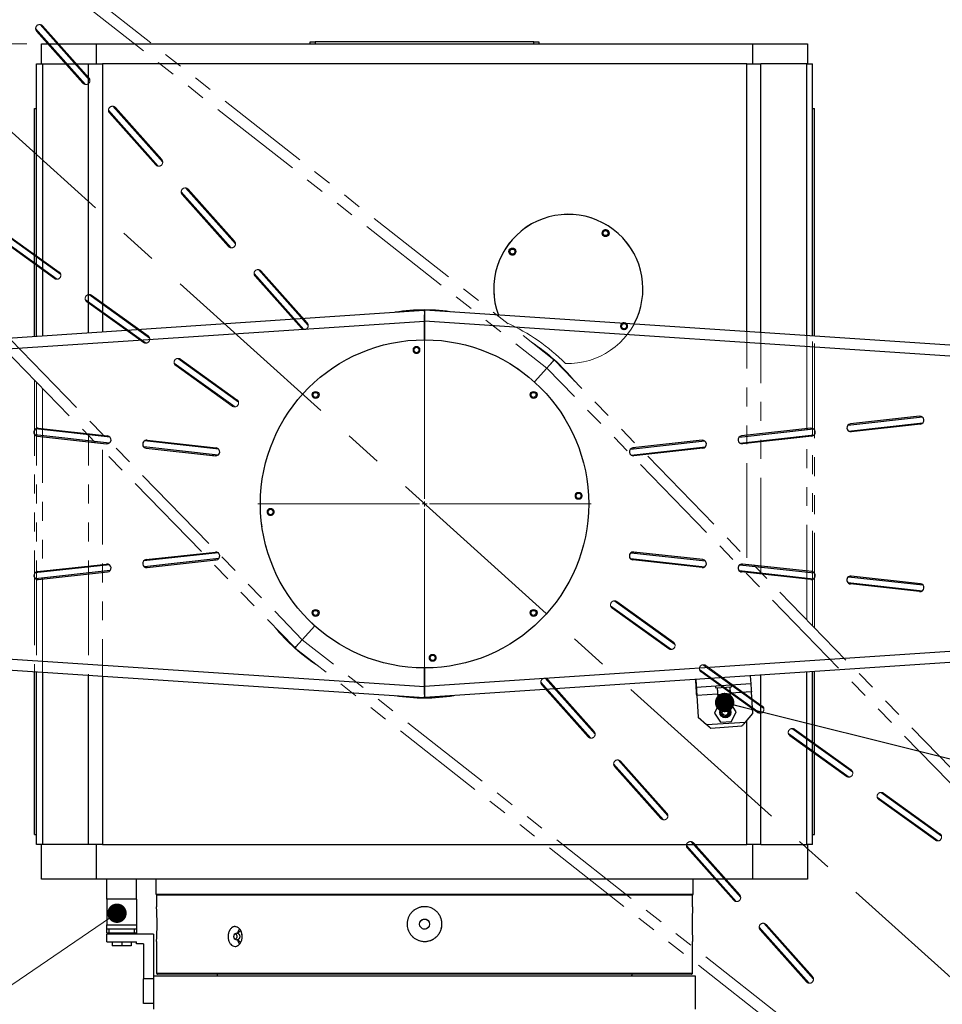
# Model space of a CAD drawing. Header units: millimetres. Extents: x 36 to 588, y 6 to 414.
# Tile 11 of 57: x 177 to 239, y 296 to 362. Entities that reach past the tile are written whole.
import ezdxf

# ---------------------------------------------------------------- set-up
doc = ezdxf.new("R2010")
doc.units = ezdxf.units.MM
doc.linetypes.add('CENTERX2', pattern=[20.32, 12.7, -2.54, 2.54, -2.54])
doc.linetypes.add('PHANTOM', pattern=[12.7, 6.35, -1.27, 1.27, -1.27, 1.27, -1.27])
doc.styles.add('SLDTEXTSTYLE1', font='TXT', dxfattribs={"width": 0.75})
doc.dimstyles.new('SLDDIMSTYLE0', dxfattribs={"dimtxt": 3.5, "dimasz": 5, "dimexe": 0, "dimexo": 0.0625, "dimgap": 0.875, "dimtad": 1, "dimlfac": 15, "dimrnd": 1e-09, "dimzin": 12, "dimdsep": 46, "dimtxsty": 'SLDTEXTSTYLE1', "dimsah": 1, "dimcen": 0.09, "dimadec": 0, "dimazin": 0, "dimtfac": 1, "dimtofl": 0, "dimtmove": 0, "dimatfit": 3, "dimfxl": 1, "dimtolj": 1, "dimtzin": 12, "dimarcsym": 0})
doc.dimstyles.new('SLDDIMSTYLE1', dxfattribs={"dimtxt": 3.5, "dimasz": 5, "dimexe": 0, "dimexo": 0.0625, "dimgap": 0.875, "dimtad": 1, "dimdec": 0, "dimlfac": 15, "dimrnd": 1e-09, "dimzin": 12, "dimdsep": 46, "dimtxsty": 'SLDTEXTSTYLE1', "dimsah": 1, "dimcen": 0.09, "dimadec": 0, "dimazin": 0, "dimtfac": 1, "dimtdec": 0, "dimtofl": 0, "dimtmove": 0, "dimatfit": 3, "dimfxl": 1, "dimtolj": 1, "dimtzin": 12, "dimarcsym": 0})
doc.dimstyles.new('SLDDIMSTYLE2', dxfattribs={"dimtxt": 3.5, "dimasz": 5, "dimexe": 0, "dimexo": 0.0625, "dimgap": 0.875, "dimtad": 1, "dimdec": 4, "dimlfac": 15, "dimzin": 12, "dimdsep": 46, "dimtxsty": 'SLDTEXTSTYLE1', "dimsah": 1, "dimcen": 0.09, "dimazin": 0, "dimtfac": 1, "dimtofl": 0, "dimtmove": 0, "dimatfit": 3, "dimfxl": 1, "dimtolj": 1, "dimtzin": 12, "dimarcsym": 0})
doc.dimstyles.new('SLDDIMSTYLE3', dxfattribs={"dimtxt": 1.3, "dimasz": 1.3, "dimexe": 0, "dimexo": 0.0625, "dimgap": 0.325, "dimtad": 0, "dimtih": 1, "dimtoh": 1, "dimdec": 0, "dimrnd": 1e-09, "dimzin": 0, "dimdsep": 46, "dimtxsty": 'Standard', "dimblk1": 'DOT', "dimblk2": 'DOT', "dimsah": 1, "dimcen": 0.09, "dimadec": 0, "dimazin": 0, "dimtfac": 1, "dimtdec": 0, "dimtofl": 0, "dimtmove": 0, "dimatfit": 3, "dimldrblk": 'DOT', "dimfxl": 1, "dimtolj": 1, "dimtzin": 0, "dimarcsym": 0})

# ---------------------------------------------------------------- blocks, each defined once
blk = doc.blocks.new('*D2')
at = {"color": 7, "linetype": 'Continuous', "lineweight": 0}
for p, q in [((281.674, 330.519), (281.674, 262.186)), ((126.208, 325.519), (126.208, 262.186)), ((281.674, 263.186), (126.208, 263.186))]:
    blk.add_line(p, q, dxfattribs=at)
for centre, start, end in [((200.916, 265.963), 153.43495, 206.56505), ((203.326, 265.963), 333.43495, 26.56505)]:
    blk.add_arc(centre, 6.21, start, end, dxfattribs=at)
for points in [[(126.208, 263.186), (131.208, 262.536), (131.208, 263.836)], [(281.674, 263.186), (276.674, 263.836), (276.674, 262.536)]]:
    blk.add_solid(points, dxfattribs=at)
at = {"color": 7, "linetype": 'Continuous', "lineweight": 0, "insert": (196.949, 267.698), "char_height": 3.5, "attachment_point": 1, "style": 'SLDTEXTSTYLE1'}
blk.add_mtext('2332', dxfattribs=at)
blk = doc.blocks.new('*D3')
at = {"color": 7, "linetype": 'Continuous', "lineweight": 0}
for p, q in [((177.274, 360.686), (113.065, 360.686)), ((114.065, 273.186), (114.065, 360.686)), ((169.608, 273.186), (113.065, 273.186))]:
    blk.add_line(p, q, dxfattribs=at)
for centre, start, end in [((111.288, 317.545), 63.43495, 116.56505), ((111.288, 315.135), 243.43495, 296.56505)]:
    blk.add_arc(centre, 6.21, start, end, dxfattribs=at)
for points in [[(114.065, 360.686), (113.415, 355.686), (114.715, 355.686)], [(114.065, 273.186), (114.715, 278.186), (113.415, 278.186)]]:
    blk.add_solid(points, dxfattribs=at)
at = {"color": 7, "linetype": 'Continuous', "lineweight": 0, "insert": (109.554, 311.168), "char_height": 3.5, "attachment_point": 1, "rotation": 90, "style": 'SLDTEXTSTYLE1'}
blk.add_mtext('1312', dxfattribs=at)
blk = doc.blocks.new('*D4')
at = {"color": 7, "linetype": 'Continuous', "lineweight": 0}
for p, q in [((156.607, 372.472), (130.722, 395.779)), ((171.274, 273.519), (83.791, 273.519))]:
    blk.add_line(p, q, dxfattribs=at)
blk.add_arc((266.505, 273.519), 181.715, 138, 180, dxfattribs=at)
for points in [[(131.465, 395.11), (127.682, 391.777), (128.66, 390.92)], [(84.791, 273.519), (85.509, 278.51), (84.21, 278.528)]]:
    blk.add_solid(points, dxfattribs=at)
at = {"color": 7, "linetype": 'Continuous', "lineweight": 0, "insert": (104.532, 365.482), "char_height": 3.5, "attachment_point": 1, "rotation": 59.33091, "style": 'SLDTEXTSTYLE1'}
blk.add_mtext('42°', dxfattribs=at)
blk = doc.blocks.new('_DOT')
at = {"color": 0, "linetype": 'ByBlock', "lineweight": -2}
blk.add_line((-0.5, 0), (-1, 0), dxfattribs=at)
at = {"color": 0, "linetype": 'ByBlock', "const_width": 0.5}
blk.add_lwpolyline([(-0.25, 0, 1), (0.25, 0, 1)], format="xyb", close=True, dxfattribs=at)
blk = doc.blocks.new('SW_CENTERMARKSYMBOL_0')
at = {"color": 0, "linetype": 'Continuous', "lineweight": 0}
for p, q in [((0, 0.333), (0, 11.167)), ((-0.333, 0), (-11.167, 0)), ((0, 0), (-0.167, 0)), ((0, 0), (0, 0.167)), ((0, 0), (0, -0.167)), ((0, 0), (0.167, 0)), ((0.333, 0), (11.167, 0)), ((0, -0.333), (0, -11.167))]:
    blk.add_line(p, q, dxfattribs=at)

msp = doc.modelspace()

# ---------------------------------------------------------------- linework, layer by layer
at = {"color": 0, "linetype": 'PHANTOM', "lineweight": 0}
for p, q in [((170.6173533, 372.5482799), (212.6099471, 339.513666)), ((170.1255714, 372.0021008), (212.1357175, 338.9536788)), ((181.2128951, 357.9687426), (177.8763138, 361.7138012)), ((181.5137591, 358.2323556), (178.1723861, 361.9827926)), ((178.3420682, 361.895135), (181.4462109, 358.4105869)), ((177.9438341, 361.5403758), (181.0479768, 358.0558277)), ((185.6965491, 360.6858212), (225.9409683, 360.6858212)), ((196.2743017, 360.6858212), (196.2743017, 360.8191545)), ((196.2743017, 360.8191545), (196.607635, 360.8191545)), ((196.607635, 360.8191545), (196.607635, 360.6858212)), ((211.2743017, 360.8191545), (196.607635, 360.8191545)), ((211.2743017, 360.6858212), (211.2743017, 360.8191545)), ((211.2743017, 360.8191545), (211.607635, 360.8191545)), ((211.607635, 360.8191545), (211.607635, 360.6858212)), ((225.9409683, 359.3524878), (225.9409683, 360.6858212)), ((225.9409683, 360.6858212), (229.607635, 360.6858212)), ((229.607635, 360.6858212), (229.607635, 359.3524878)), ((158.4875839, 359.0768062), (195.7462192, 320.7512968)), ((225.5314926, 359.3524878), (187.3914418, 359.3524878)), ((225.5314926, 359.3524878), (226.4743017, 359.3524878)), ((225.5314926, 326.2263682), (225.5314926, 359.3524878)), ((229.5504862, 359.3524878), (226.4743017, 359.3524878)), ((226.4743017, 325.2565625), (226.4743017, 359.3524878)), ((229.5504862, 359.3524878), (229.9410105, 359.3524878)), ((229.5504862, 322.0922937), (229.5504862, 359.3524878)), ((229.9410105, 321.690587), (229.9410105, 359.3524878)), ((157.995802, 358.5306271), (195.2388702, 320.2211305)), ((186.3916989, 352.7572393), (183.0509222, 356.507007)), ((186.0914408, 352.4929463), (182.7542439, 356.2386958)), ((182.8217726, 356.0646573), (185.9259153, 352.5801091)), ((183.2200067, 356.4194165), (186.3241494, 352.9348683)), ((229.9410105, 356.3524878), (230.0743439, 356.3524878)), ((230.0743439, 321.5534358), (230.0743439, 356.3524878)), ((190.9699851, 347.0171515), (187.6321755, 350.7635888)), ((187.6997111, 350.5889388), (190.8038538, 347.1043906)), ((191.2696373, 347.2821246), (187.9294597, 351.0312199)), ((188.0979452, 350.9436979), (191.2020879, 347.4591498)), ((179.3272933, 344.9114221), (175.248861, 347.8419402)), ((179.558753, 345.2376615), (175.484691, 348.1650394)), ((175.6648348, 348.1160726), (179.4547655, 345.3931692)), ((175.3536458, 347.6829377), (179.1435765, 344.9600343)), ((195.848528, 341.5413583), (192.5101085, 345.2884802)), ((196.1475743, 341.8070115), (192.8079985, 345.5554312)), ((192.9758837, 345.4679794), (196.0800264, 341.9834312)), ((192.5776497, 345.1132202), (195.6817924, 341.6286721)), ((185.5144975, 340.9582188), (181.4396875, 343.8861342)), ((185.2822982, 340.6325108), (181.2045972, 343.5625035)), ((181.3092512, 343.4040894), (185.0991819, 340.681186)), ((181.6204402, 343.8372244), (185.4103709, 341.114321)), ((196.0274776, 342.0424198), (195.970794, 342.0054339)), ((195.6364148, 341.7794392), (195.5816317, 341.7411072)), ((191.2373013, 336.3536008), (187.1603351, 339.2830655)), ((191.4702403, 336.6787773), (187.3946857, 339.6072277)), ((187.5760456, 339.5583762), (191.3659763, 336.8354727)), ((212.540874, 339.4228971), (212.560024, 339.4056544)), ((249.8861347, 301.1743486), (212.6430665, 339.4838451)), ((187.2648566, 339.1252412), (191.0547873, 336.4023378)), ((212.1357175, 338.9536788), (211.301405, 338.0270809)), ((211.301405, 338.0270809), (212.1357175, 338.9536788)), ((249.3943528, 300.6281694), (212.1357175, 338.9536788)), ((177.8075928, 307.6858212), (177.8075928, 338.1515399)), ((177.9409262, 307.0191545), (177.9409262, 338.0143887)), ((178.3314505, 337.612682), (178.3314505, 307.0191545)), ((191.2436875, 336.923332), (191.2112919, 336.8648422)), ((191.0214873, 336.5086719), (190.990629, 336.4484328)), ((181.407635, 307.0191545), (181.407635, 334.4484131)), ((182.3504441, 333.4786074), (182.3504441, 307.0191545)), ((216.4116964, 323.0261984), (220.4872509, 320.097748)), ((220.3058911, 320.1465995), (216.5159604, 322.8695029)), ((216.6706448, 322.8401334), (216.6382492, 322.7816437)), ((216.6446354, 323.3513749), (220.7216016, 320.4219101)), ((220.6170801, 320.5797345), (216.8271494, 323.3026379)), ((216.8913076, 323.2565429), (216.8604494, 323.1963037)), ((196.5805317, 321.6778948), (195.7462192, 320.7512968)), ((195.7462192, 320.7512968), (196.5805317, 321.6778948)), ((237.2645834, 287.1566957), (195.2719896, 320.1913097)), ((195.3411387, 320.2820103), (195.3219334, 320.2993026)), ((237.7563653, 287.7028749), (195.7462192, 320.7512968)), ((222.5996385, 319.0724648), (226.6773395, 316.1424722)), ((226.5726855, 316.3008862), (222.7827548, 319.0237896)), ((212.0334087, 318.1636173), (215.3718282, 314.4164955)), ((222.3674391, 318.7467569), (226.4422492, 315.8188415)), ((226.2614965, 315.8677513), (222.4715658, 318.5906547)), ((223.091114, 318.1455358), (223.1945788, 318.1524237)), ((223.8219445, 318.1941887), (223.9276571, 318.2012262)), ((211.7343623, 317.8979642), (215.0739382, 314.1495444)), ((214.9060529, 314.2369963), (211.8019102, 317.7215444)), ((211.9111427, 317.6995417), (211.8544591, 317.6625558)), ((215.304287, 314.5917554), (212.2001443, 318.0763036)), ((212.3003049, 317.9638685), (212.2455219, 317.9255365)), ((223.8753907, 317.6632329), (223.7719978, 317.6563498)), ((223.9081746, 317.5585126), (224.0115531, 317.5653947)), ((224.6085409, 317.7120402), (224.5027563, 317.7049979)), ((228.3231837, 314.4673142), (232.3972457, 311.5399363)), ((232.2171019, 311.5889031), (228.4271712, 314.3118065)), ((228.5546434, 314.7935536), (232.6330757, 311.8630355)), ((232.5282909, 312.022038), (228.7383601, 314.7449414)), ((216.6122994, 312.422851), (219.952477, 308.6737558)), ((219.7839915, 308.7612777), (216.6798488, 312.2458259)), ((216.9119516, 312.6878242), (220.2497612, 308.9413869)), ((220.1822255, 309.1160369), (217.0780828, 312.6005851)), ((234.5096499, 310.5146412), (238.5888102, 307.5835999)), ((238.4838962, 307.7431898), (234.6939655, 310.4660932)), ((234.2789299, 310.1878702), (238.3522404, 307.2610323)), ((238.1727073, 307.3100548), (234.3827766, 310.0329582)), ((177.8075928, 307.6858212), (177.9409262, 307.6858212)), ((178.3314505, 307.0191545), (177.9409262, 307.0191545)), ((178.2743017, 304.6858212), (178.2743017, 307.0191545)), ((181.407635, 307.0191545), (178.3314505, 307.0191545)), ((182.3504441, 307.0191545), (181.407635, 307.0191545)), ((181.9409683, 307.0191545), (181.9409683, 304.6858212)), ((182.3504441, 307.0191545), (212.0160315, 307.0191545)), ((221.4902378, 306.9477363), (224.8310145, 303.1979687)), ((221.7904959, 307.2120294), (225.1276928, 303.4662798)), ((225.0601641, 303.6403184), (221.9560214, 307.1248665)), ((224.66193, 303.2855592), (221.5577873, 306.7701074)), ((181.9409683, 304.6858212), (178.2743017, 304.6858212)), ((214.9820937, 304.6858212), (181.9409683, 304.6858212)), ((182.6409683, 303.3524878), (182.6409683, 304.6858212)), ((184.6409683, 303.3524878), (184.6409683, 304.6858212)), ((185.9409683, 303.6858212), (216.2532632, 303.6858212)), ((185.9743017, 303.6524878), (216.2956355, 303.6524878)), ((184.6409683, 303.3524878), (182.6409683, 303.3524878)), ((182.6409683, 303.3524878), (182.6409683, 301.641163)), ((184.6409683, 303.3524878), (184.6409683, 301.641163)), ((182.6409683, 301.641163), (184.6409683, 301.641163)), ((182.6409683, 301.3524878), (182.6409683, 301.641163)), ((184.6409683, 301.641163), (184.6409683, 301.3524878)), ((226.6690416, 301.7362331), (230.0056229, 297.9911744)), ((229.9381026, 298.1645998), (226.8339599, 301.649148)), ((182.6409683, 301.0858212), (182.6409683, 301.3524878)), ((184.6409683, 301.3524878), (182.6409683, 301.3524878)), ((182.7743017, 301.0858212), (182.6409683, 301.0858212)), ((185.7743017, 301.0191545), (182.6409683, 301.0191545)), ((182.6409683, 300.4858212), (182.6409683, 301.0191545)), ((182.7743017, 301.3524878), (182.7743017, 301.0858212)), ((184.507635, 301.3524878), (182.7743017, 301.3524878)), ((184.507635, 301.0858212), (182.7743017, 301.0858212)), ((184.507635, 301.0858212), (184.507635, 301.3524878)), ((184.6409683, 301.0858212), (184.507635, 301.0858212)), ((184.6409683, 301.3524878), (184.6409683, 301.0858212)), ((185.7743017, 301.0191545), (185.7743017, 298.1858212)), ((226.3681776, 301.4726201), (229.7095506, 297.7221831)), ((229.5398685, 297.8098407), (226.4357258, 301.2943888)), ((182.6409683, 300.4858212), (184.6409683, 300.4858212)), ((183.007635, 300.4858212), (183.007635, 300.2191545)), ((183.6409683, 300.4858212), (183.6409683, 300.2191545)), ((184.2743017, 300.4858212), (184.2743017, 300.2191545)), ((184.6409683, 300.3524878), (184.6409683, 300.4858212)), ((185.107635, 300.3524878), (184.6409683, 300.3524878)), ((185.107635, 300.3524878), (185.107635, 298.0191545)), ((183.6409683, 300.2191545), (183.007635, 300.2191545)), ((184.2743017, 300.2191545), (183.6409683, 300.2191545)), ((185.9743017, 298.3858212), (221.907635, 298.3858212)), ((185.107635, 296.3524878), (185.107635, 298.0191545)), ((185.7743017, 298.0191545), (185.107635, 298.0191545)), ((185.7743017, 298.1858212), (185.7743017, 295.9858212)), ((222.107635, 298.1858212), (185.7743017, 298.1858212)), ((221.8409684, 298.3191545), (186.0409683, 298.3191545)), ((222.107635, 295.9858212), (222.107635, 298.1858212)), ((185.7743017, 296.3524878), (185.107635, 296.3524878))]:
    msp.add_line(p, q, dxfattribs=at)
at = {"color": 7, "linetype": 'CENTERX2', "lineweight": 0}
msp.add_line((157.3506333, 371.802614), (246.3002234, 291.7120433), dxfattribs=at)
at = {"color": 7, "linetype": 'Continuous', "lineweight": 30}
for p, q in [((178.2743017, 359.3524878), (178.2743017, 360.6858212)), ((178.2743017, 360.6858212), (181.9409683, 360.6858212)), ((181.9409683, 360.6858212), (181.9409683, 359.3524878)), ((181.9409683, 360.6858212), (225.9409683, 360.6858212)), ((196.2743017, 360.6858212), (196.2743017, 360.8191545)), ((196.2743017, 360.8191545), (196.607635, 360.8191545)), ((196.607635, 360.8191545), (196.607635, 360.6858212)), ((211.2743017, 360.8191545), (196.607635, 360.8191545)), ((211.2743017, 360.6858212), (211.2743017, 360.8191545)), ((211.2743017, 360.8191545), (211.607635, 360.8191545)), ((211.607635, 360.8191545), (211.607635, 360.6858212)), ((225.9409683, 359.3524878), (225.9409683, 360.6858212)), ((225.9409683, 360.6858212), (229.607635, 360.6858212)), ((229.607635, 360.6858212), (229.607635, 359.3524878)), ((177.9409262, 341.103428), (177.9409262, 359.3524878)), ((177.9409262, 359.3524878), (178.3314505, 359.3524878)), ((178.3314505, 359.3524878), (181.407635, 359.3524878)), ((178.3314505, 359.3524878), (178.3314505, 341.129426)), ((181.407635, 359.3524878), (182.3504441, 359.3524878)), ((181.407635, 341.334214), (181.407635, 359.3524878)), ((225.5314926, 359.3524878), (182.3504441, 359.3524878)), ((182.3504441, 359.3524878), (182.3504441, 341.3969788)), ((225.5314926, 359.3524878), (226.4743017, 359.3524878)), ((225.5314926, 341.3969788), (225.5314926, 359.3524878)), ((229.5504862, 359.3524878), (226.4743017, 359.3524878)), ((226.4743017, 341.334214), (226.4743017, 359.3524878)), ((229.5504862, 359.3524878), (229.9410105, 359.3524878)), ((229.5504862, 341.129426), (229.5504862, 359.3524878)), ((229.9410105, 341.103428), (229.9410105, 359.3524878)), ((177.8075928, 341.0945518), (177.8075928, 356.3524878)), ((177.8075928, 356.3524878), (177.9409262, 356.3524878)), ((229.9410105, 356.3524878), (230.0743439, 356.3524878)), ((230.0743439, 341.0945518), (230.0743439, 356.3524878)), ((150.607635, 339.2837941), (203.9186851, 342.8328214)), ((203.9275142, 342.7191475), (203.9542759, 342.7191476)), ((257.2743017, 339.2837941), (203.9632516, 342.8328214)), ((150.607635, 338.5488375), (203.9409683, 342.0993483)), ((203.9409683, 342.0993483), (203.9409683, 340.8524878)), ((203.9409683, 340.8524878), (203.9409683, 342.0993483)), ((257.2743017, 338.5488375), (203.9409683, 342.0993483)), ((232.3088874, 335.1312821), (237.3006526, 335.6824866)), ((237.1163889, 335.7305337), (232.4779434, 335.2180867)), ((182.8616308, 334.3264568), (177.8707607, 334.8775625)), ((178.0545335, 334.9252598), (182.6929789, 334.4128128)), ((225.0203059, 334.3264568), (230.011176, 334.8775625)), ((229.8274032, 334.9252598), (225.1889578, 334.4128128)), ((232.3551761, 334.7339622), (237.3415923, 335.284576)), ((237.1749542, 335.2004257), (232.5365088, 334.6879787)), ((182.8162474, 333.9290369), (177.8289156, 334.4797519)), ((177.9959681, 334.3951518), (182.6344135, 333.8827047)), ((190.1502103, 333.5216318), (185.1602394, 334.0726381)), ((185.3435191, 334.1199859), (189.9819645, 333.6075388)), ((217.7317264, 333.5216318), (222.7216973, 334.0726381)), ((222.5384176, 334.1199859), (217.8999722, 333.6075388)), ((225.0656893, 333.9290369), (230.053021, 334.4797519)), ((229.8859686, 334.3951518), (225.2475232, 333.8827047)), ((190.1057321, 333.1241119), (185.117489, 333.6749275)), ((185.2849537, 333.5898778), (189.9233992, 333.0774308)), ((189.9034421, 333.6162139), (189.8860663, 333.5507993)), ((217.7762046, 333.1241119), (222.7644476, 333.6749275)), ((222.5969829, 333.5898778), (217.9585375, 333.0774308)), ((217.9958703, 333.5507993), (217.9784946, 333.6162139)), ((189.7887942, 333.1591091), (189.7737316, 333.0939658)), ((218.1082051, 333.0939658), (218.0931425, 333.1591091)), ((190.1057321, 326.5808637), (185.117489, 326.0300482)), ((190.1502103, 326.1833439), (185.1602394, 325.6323375)), ((185.2849537, 326.1150978), (189.9233992, 326.6275449)), ((185.3435191, 325.5849898), (189.9819645, 326.0974368)), ((189.7737316, 326.6110099), (189.7887942, 326.5458666)), ((189.8860663, 326.1541764), (189.9034421, 326.0887618)), ((217.7317264, 326.1833439), (222.7216973, 325.6323375)), ((217.7762046, 326.5808637), (222.7644476, 326.0300482)), ((222.5384176, 325.5849898), (217.8999722, 326.0974368)), ((222.5969829, 326.1150978), (217.9585375, 326.6275449)), ((217.9784946, 326.0887618), (217.9958703, 326.1541764)), ((218.0931425, 326.5458666), (218.1082051, 326.6110099)), ((182.8162474, 325.7759387), (177.8289156, 325.2252238)), ((177.9959681, 325.3098239), (182.6344135, 325.8222709)), ((225.0656893, 325.7759387), (230.053021, 325.2252238)), ((229.8859686, 325.3098239), (225.2475232, 325.8222709)), ((182.8616308, 325.3785188), (177.8707607, 324.8274132)), ((178.0545335, 324.7797159), (182.6929789, 325.2921629)), ((225.0203059, 325.3785188), (230.011176, 324.8274132)), ((229.8274032, 324.7797159), (225.1889578, 325.2921629)), ((232.3551761, 324.9710135), (237.3415923, 324.4203997)), ((237.1749542, 324.50455), (232.5365088, 325.016997)), ((232.3088874, 324.5736936), (237.3006526, 324.0224891)), ((237.1163889, 323.9744419), (232.4779434, 324.486889)), ((150.607635, 321.1561381), (203.9409683, 317.6056274)), ((257.2743017, 321.1561381), (203.9409683, 317.6056274)), ((150.607635, 320.4211816), (203.9186851, 316.8721543)), ((257.2743017, 320.4211816), (203.9632516, 316.8721543)), ((203.9409683, 318.8524878), (203.9409683, 317.6056274)), ((203.9409683, 317.6056274), (203.9409683, 318.8524878)), ((177.8075928, 307.6858212), (177.8075928, 318.6104239)), ((177.9409262, 307.0191545), (177.9409262, 318.6015476)), ((178.3314505, 318.5755496), (178.3314505, 307.0191545)), ((181.407635, 307.0191545), (181.407635, 318.3707616)), ((182.3504441, 318.3079969), (182.3504441, 307.0191545)), ((225.7692926, 318.3238277), (225.8047193, 317.7916723)), ((226.4743017, 307.0191545), (226.4743017, 318.3707616)), ((229.5504862, 307.0191545), (229.5504862, 318.5755496)), ((229.9410105, 307.0191545), (229.9410105, 318.6015476)), ((230.0743439, 307.6858212), (230.0743439, 318.6104239)), ((222.1107241, 318.0802692), (222.1107202, 318.0802689)), ((222.1107202, 318.0802689), (222.278997, 315.5525307)), ((222.1461508, 317.5481138), (222.1107241, 318.0802692)), ((222.1461508, 317.5481138), (222.1461479, 317.5481136)), ((225.8047193, 317.7916723), (222.1461508, 317.5481138)), ((223.4503642, 317.5280352), (224.1800865, 317.5766143)), ((224.1800865, 317.5766143), (224.514675, 317.5988886)), ((223.5784847, 317.1089534), (222.1815741, 317.0159581)), ((222.1815741, 317.0159581), (222.2789975, 315.5525307)), ((224.4467799, 317.1133062), (223.5820273, 317.0557378)), ((224.397107, 317.056548), (223.6387856, 317.006065)), ((225.8401427, 317.2595166), (224.4432372, 317.1665217)), ((225.9375661, 315.7960892), (225.8401427, 317.2595166)), ((223.68808, 316.4815142), (223.3653016, 315.8252909)), ((223.6880802, 316.4815142), (223.3653019, 315.8252909)), ((223.68808, 316.4815142), (223.6880802, 316.4815142)), ((224.4177754, 316.5300915), (223.6880802, 316.4815142)), ((224.8246922, 315.9224456), (224.4177754, 316.5300915)), ((222.278997, 315.5525307), (222.2789975, 315.5525307)), ((223.1303702, 314.8074376), (222.278997, 315.5525307)), ((222.2789975, 315.5525307), (222.8465796, 315.055802)), ((223.3653016, 315.8252909), (223.7722184, 315.217645)), ((223.3653016, 315.8252909), (223.3653019, 315.8252909)), ((223.3653019, 315.8252909), (223.7722186, 315.217645)), ((224.5019138, 315.2662224), (224.8246922, 315.9224456)), ((225.4408373, 315.2285071), (225.9375661, 315.7960892)), ((222.8465796, 315.055802), (225.4408373, 315.2285071)), ((225.1924727, 314.944716), (223.1303705, 314.8074376)), ((223.7722184, 315.217645), (223.7722186, 315.217645)), ((223.7722186, 315.217645), (224.5019138, 315.2662224)), ((225.5314926, 307.0191545), (225.5314926, 315.3320935)), ((223.1303705, 314.8074376), (223.1303702, 314.8074376)), ((177.8075928, 307.6858212), (177.9409262, 307.6858212)), ((229.9410105, 307.6858212), (230.0743439, 307.6858212)), ((178.3314505, 307.0191545), (177.9409262, 307.0191545)), ((178.2743017, 304.6858212), (178.2743017, 307.0191545)), ((181.407635, 307.0191545), (178.3314505, 307.0191545)), ((182.3504441, 307.0191545), (181.407635, 307.0191545)), ((181.9409683, 307.0191545), (181.9409683, 304.6858212)), ((182.3504441, 307.0191545), (225.5314926, 307.0191545)), ((226.4743017, 307.0191545), (225.5314926, 307.0191545)), ((225.9409683, 304.6858212), (225.9409683, 307.0191545)), ((226.4743017, 307.0191545), (229.5504862, 307.0191545)), ((229.9410105, 307.0191545), (229.5504862, 307.0191545)), ((229.607635, 307.0191545), (229.607635, 304.6858212)), ((181.9409683, 304.6858212), (178.2743017, 304.6858212)), ((225.9409683, 304.6858212), (181.9409683, 304.6858212)), ((182.6409683, 303.3524878), (182.6409683, 304.6858212)), ((184.6409683, 303.3524878), (184.6409683, 304.6858212)), ((229.607635, 304.6858212), (225.9409683, 304.6858212)), ((185.9409683, 303.6858212), (221.9409683, 303.6858212)), ((185.9743017, 303.6524878), (221.907635, 303.6524878)), ((184.6409683, 303.3524878), (182.6409683, 303.3524878)), ((182.6409683, 303.3524878), (182.6409683, 301.641163)), ((184.6409683, 303.3524878), (184.6409683, 301.641163)), ((182.6409683, 301.641163), (184.6409683, 301.641163)), ((182.6409683, 301.3524878), (182.6409683, 301.641163)), ((184.6409683, 301.641163), (184.6409683, 301.3524878)), ((182.6409683, 301.0858212), (182.6409683, 301.3524878)), ((184.6409683, 301.3524878), (182.6409683, 301.3524878)), ((182.7743017, 301.0858212), (182.6409683, 301.0858212)), ((185.7743017, 301.0191545), (182.6409683, 301.0191545)), ((182.6409683, 300.4858212), (182.6409683, 301.0191545)), ((182.7743017, 301.3524878), (182.7743017, 301.0858212)), ((184.507635, 301.3524878), (182.7743017, 301.3524878)), ((184.507635, 301.0858212), (182.7743017, 301.0858212)), ((184.507635, 301.0858212), (184.507635, 301.3524878)), ((184.6409683, 301.0858212), (184.507635, 301.0858212)), ((184.6409683, 301.3524878), (184.6409683, 301.0858212)), ((185.7743017, 301.0191545), (185.7743017, 298.1858212)), ((182.6409683, 300.4858212), (184.6409683, 300.4858212)), ((183.007635, 300.4858212), (183.007635, 300.2191545)), ((183.6409683, 300.4858212), (183.6409683, 300.2191545)), ((184.2743017, 300.4858212), (184.2743017, 300.2191545)), ((184.6409683, 300.3524878), (184.6409683, 300.4858212)), ((185.107635, 300.3524878), (184.6409683, 300.3524878)), ((185.107635, 300.3524878), (185.107635, 298.0191545)), ((183.6409683, 300.2191545), (183.007635, 300.2191545)), ((184.2743017, 300.2191545), (183.6409683, 300.2191545)), ((185.9743017, 298.3858212), (221.907635, 298.3858212)), ((185.107635, 296.3524878), (185.107635, 298.0191545)), ((185.7743017, 298.0191545), (185.107635, 298.0191545)), ((222.107635, 298.1858212), (185.7743017, 298.1858212)), ((185.7743017, 298.1858212), (185.7743017, 295.9858212)), ((221.8409684, 298.3191545), (186.0409683, 298.3191545)), ((222.107635, 295.9858212), (222.107635, 298.1858212)), ((185.7743017, 296.3524878), (185.107635, 296.3524878))]:
    msp.add_line(p, q, dxfattribs=at)
at = {"color": 7, "linetype": 'Continuous', "lineweight": 0}
msp.add_line((183.3273154, 302.4139242), (157.3970069, 284.7949595), dxfattribs=at)
at = {"color": 7, "linetype": 'Continuous', "lineweight": 30, "flags": 128}
for points in [[(222.1815741, 317.0159581), (222.1746627, 317.1197765), (222.168017, 317.2196052), (222.1618922, 317.3116079), (222.1565238, 317.3922489), (222.1521181, 317.4584292), (222.1488444, 317.5076057), (222.1468286, 317.5378884), (222.1461479, 317.5481136)], [(225.8047165, 317.7916721), (225.8053971, 317.7814469), (225.807413, 317.7511642), (225.8106867, 317.7019877), (225.8150924, 317.6358074), (225.8204607, 317.5551664), (225.8265855, 317.4631637), (225.8332313, 317.363335), (225.8401427, 317.2595166)], [(223.1303705, 314.8074376), (223.1249175, 314.8122099), (223.1087682, 314.8263432), (223.0825432, 314.8492946), (223.0472502, 314.8801819), (223.0042455, 314.9178181), (222.9551818, 314.9607571), (222.9019445, 315.0073485), (222.8465796, 315.055802)], [(225.4408373, 315.2285071), (225.3923838, 315.1731422), (225.3457924, 315.119905), (225.3028534, 315.0708412), (225.2652171, 315.0278365), (225.2343298, 314.9925435), (225.2113784, 314.9663184), (225.197245, 314.950169), (225.1924727, 314.944716)]]:
    msp.add_lwpolyline(points, dxfattribs=at)
at = {"color": 7, "linetype": 'Continuous', "lineweight": 30}
for centre, radius in [((216.0709184, 348.006241), 0.2333333), ((216.0709184, 348.006241), 0.1666667), ((209.8292391, 346.7646938), 0.2333333), ((209.8292391, 346.7646938), 0.1666667), ((203.9409683, 329.8524878), 11), ((196.6341983, 337.1592579), 0.2333333), ((196.6341983, 337.1592579), 0.1666667), ((211.2477384, 337.1592579), 0.2333333), ((211.2477384, 337.1592579), 0.1666667), ((196.6341983, 322.5457178), 0.2333333), ((211.2477384, 322.5457178), 0.2333333), ((196.6341983, 322.5457178), 0.1666667), ((211.2477384, 322.5457178), 0.1666667), ((224.094997, 315.8738683), 0.3666667), ((224.094997, 315.8738683), 0.3333333), ((224.094997, 315.8738683), 0.3233333), ((224.094997, 315.8738683), 0.29), ((224.094997, 315.8738683), 0.2), ((203.9409683, 301.6858212), 0.3368667)]:
    msp.add_circle(centre, radius, dxfattribs=at)
at = {"color": 0, "linetype": 'PHANTOM', "lineweight": 0}
for centre, radius in [((216.0709184, 348.006241), 0.2333333), ((216.0709184, 348.006241), 0.1666667), ((209.8292391, 346.7646938), 0.2333333), ((209.8292391, 346.7646938), 0.1666667), ((217.3124656, 341.7645617), 0.2333333), ((217.3124656, 341.7645617), 0.1666667), ((203.9409683, 329.8524878), 11), ((203.4001635, 340.1716597), 0.2333333), ((203.4001635, 340.1716597), 0.1666667), ((214.2601402, 330.3932927), 0.2333333), ((214.2601402, 330.3932927), 0.1666667), ((193.6217965, 329.311683), 0.2333333), ((193.6217965, 329.311683), 0.1666667), ((204.4817732, 319.533316), 0.2333333), ((204.4817732, 319.533316), 0.1666667), ((203.9409683, 301.6858212), 0.3368667)]:
    msp.add_circle(centre, radius, dxfattribs=at)
for centre, radius, start, end in [((178.1429511, 361.7177554), 0.2666667, 41.695632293, 221.695632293), ((181.2470938, 358.2332073), 0.2666667, 221.695632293, 41.695632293), ((183.0208897, 356.2420369), 0.2666667, 41.695632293, 221.695632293), ((186.1250324, 352.7574887), 0.2666667, 221.695632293, 41.695632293), ((187.8988282, 350.7663184), 0.2666667, 41.695632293, 221.695632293), ((213.5708524, 344.2646278), 5, 267.828546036, 201.763138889), ((191.0029709, 347.2817702), 0.2666667, 221.695632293, 41.695632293), ((179.299171, 345.1766017), 0.2666667, 234.304367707, 54.304367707), ((192.7767667, 345.2905998), 0.2666667, 41.695632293, 221.695632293), ((181.4648457, 343.6206569), 0.2666667, 54.304367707, 234.304367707), ((195.8809094, 341.8060517), 0.2666667, 221.695632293, 41.695632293), ((203.9409683, 329.8524878), 13.3333333, 44.924935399, 65.523960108), ((185.2547764, 340.8977535), 0.2666667, 234.304367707, 54.304367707), ((203.9409683, 329.8524878), 13, 39.325325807, 56.674674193), ((187.4204511, 339.3418087), 0.2666667, 54.304367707, 234.304367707), ((191.2103818, 336.6189053), 0.2666667, 234.304367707, 54.304367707), ((216.6715549, 323.0860704), 0.2666667, 54.304367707, 234.304367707), ((203.9409683, 329.8524878), 13, 219.325325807, 236.674674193), ((220.4614856, 320.363167), 0.2666667, 234.304367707, 54.304367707), ((222.6271603, 318.8072222), 0.2666667, 54.304367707, 234.304367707), ((212.0010273, 317.898924), 0.2666667, 41.695632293, 221.695632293), ((226.417091, 316.0843188), 0.2666667, 234.304367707, 54.304367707), ((215.10517, 314.4143758), 0.2666667, 221.695632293, 41.695632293), ((228.5827657, 314.5283739), 0.2666667, 54.304367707, 234.304367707), ((216.8789658, 312.4232055), 0.2666667, 41.695632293, 221.695632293), ((232.3726964, 311.8054705), 0.2666667, 234.304367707, 54.304367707), ((234.5383711, 310.2495257), 0.2666667, 54.304367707, 234.304367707), ((219.9831085, 308.9386573), 0.2666667, 221.695632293, 41.695632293), ((238.3283018, 307.5266223), 0.2666667, 234.304367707, 54.304367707), ((221.7569043, 306.9474869), 0.2666667, 41.695632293, 221.695632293), ((224.861047, 303.4629388), 0.2666667, 221.695632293, 41.695632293), ((226.6348429, 301.4717684), 0.2666667, 41.695632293, 221.695632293), ((191.3615387, 300.8524879), 0.2166667, 90, 160.690255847), ((191.3615387, 300.8524879), 0.2166667, 35.034662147, 90), ((192.1136378, 300.9061269), 0.7285388, 141.502707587, 167.387113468), ((191.6692404, 300.9658271), 0.2543012, 95.015716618, 158.898681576), ((191.3615387, 300.8524879), 0.2166667, 200.057646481, 270), ((191.3615387, 300.8524879), 0.2166667, 270, 324.965337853), ((192.1140157, 300.7989778), 0.7289357, 192.616290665, 218.404881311), ((191.6692404, 300.7391486), 0.2543012, 201.101318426, 264.984283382), ((191.3499095, 300.8524879), 0.2262872, 326.655940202, 33.344059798), ((229.7389856, 297.9872202), 0.2666667, 221.695632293, 41.695632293)]:
    msp.add_arc(centre, radius, start, end, dxfattribs=at)
at = {"color": 7, "linetype": 'Continuous', "lineweight": 30}
for centre, radius, start, end in [((213.5708524, 344.2646278), 5, 331.77486995, 200.607771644), ((203.9409683, 329.8524878), 13, 81.325325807, 98.674674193), ((217.3124656, 341.7645617), 0.2333333, 46.357577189, 126.025064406), ((237.1456715, 335.4654797), 0.2666667, 276.304367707, 96.304367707), ((178.0252508, 334.6602058), 0.2666667, 83.695632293, 263.695632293), ((229.8566859, 334.6602058), 0.2666667, 276.304367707, 96.304367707), ((232.5072261, 334.9530327), 0.2666667, 96.304367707, 276.304367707), ((182.6636962, 334.1477587), 0.2666667, 263.695632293, 83.695632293), ((185.3142364, 333.8549319), 0.2666667, 83.695632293, 263.695632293), ((222.5677003, 333.8549319), 0.2666667, 276.304367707, 96.304367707), ((225.2182405, 334.1477587), 0.2666667, 96.304367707, 276.304367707), ((189.9526818, 333.3424848), 0.2666667, 263.695632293, 83.695632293), ((217.9292548, 333.3424848), 0.2666667, 96.304367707, 276.304367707), ((185.3142364, 325.8500438), 0.2666667, 96.304367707, 276.304367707), ((189.9526818, 326.3624909), 0.2666667, 276.304367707, 96.304367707), ((217.9292548, 326.3624909), 0.2666667, 83.695632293, 263.695632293), ((222.5677003, 325.8500438), 0.2666667, 263.695632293, 83.695632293), ((182.6636962, 325.5572169), 0.2666667, 276.304367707, 96.304367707), ((225.2182405, 325.5572169), 0.2666667, 83.695632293, 263.695632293), ((178.0252508, 325.0447699), 0.2666667, 96.304367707, 276.304367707), ((229.8566859, 325.0447699), 0.2666667, 263.695632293, 83.695632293), ((232.5072261, 324.751943), 0.2666667, 83.695632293, 263.695632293), ((237.1456715, 324.2394959), 0.2666667, 263.695632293, 83.695632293), ((203.9409683, 329.8524878), 13, 261.325325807, 270), ((203.9409683, 329.8524878), 13, 270, 278.674674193), ((223.6352429, 317.0592805), 0.0533333, 183.808679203, 273.808679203), ((224.3935644, 317.1097635), 0.0533333, 273.808679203, 3.808679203), ((224.094996, 315.8738682), 0.2, 273.808679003, 93.808679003), ((168.0313296, 301.6858212), 17.9808608, 356.279818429, 3.720181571), ((239.850607, 301.6858212), 17.9808608, 176.279818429, 183.720181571), ((191.3615387, 300.8524879), 0.2166667, 90, 160.690255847), ((191.3615387, 300.8524879), 0.2166667, 35.034662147, 90), ((192.1136378, 300.9061269), 0.7285388, 141.502707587, 167.38711348), ((191.6692404, 300.9658271), 0.2543012, 95.015716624, 158.898681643), ((191.3615387, 300.8524879), 0.2166667, 200.057646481, 270), ((191.3615387, 300.8524879), 0.2166667, 270, 324.965337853), ((192.1140157, 300.7989778), 0.7289357, 192.616290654, 218.404881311), ((191.6692404, 300.7391486), 0.2543012, 201.101318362, 264.984283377), ((191.3499095, 300.8524879), 0.2262872, 326.655940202, 33.344059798)]:
    msp.add_arc(centre, radius, start, end, dxfattribs=at)
for points, knots in [([(203.9186851, 342.8328214), (203.9189814, 342.8301256), (203.9195739, 342.8247341), (203.922839, 342.7809521), (203.927615, 342.7144746), (203.9321037, 342.6505587), (203.934348, 342.6186008)], [0, 0, 0, 0, 0.2500002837, 0.5000005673, 0.750000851, 1, 1, 1, 1]), ([(203.9409683, 342.0993483), (203.9418391, 342.1474127), (203.9435807, 342.2435414), (203.9458018, 342.381856), (203.947397, 342.5107696), (203.9475248, 342.5826565), (203.9475887, 342.6185999)], [0, 0, 0, 0, 0.2500002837, 0.5000005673, 0.750000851, 1, 1, 1, 1]), ([(203.9409683, 317.6056274), (203.9400975, 317.557563), (203.938356, 317.4614343), (203.9361349, 317.3231197), (203.9345397, 317.1942061), (203.9344119, 317.1223192), (203.934348, 317.0863758)], [0, 0, 0, 0, 0.2500002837, 0.5000005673, 0.750000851, 1, 1, 1, 1]), ([(203.9632516, 316.8721543), (203.9629553, 316.87485), (203.9623628, 316.8802416), (203.9590977, 316.9240236), (203.9543217, 316.990501), (203.949833, 317.054417), (203.9475887, 317.0863749)], [0, 0, 0, 0, 0.2500002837, 0.5000005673, 0.750000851, 1, 1, 1, 1]), ([(203.9409683, 302.8524878), (204.0064778, 302.8492269), (204.1374971, 302.8427051), (204.3285488, 302.7918042), (204.5083648, 302.7113857), (204.6724955, 302.6018647), (204.8155385, 302.4659927), (204.9343894, 302.3082885), (205.0245024, 302.1324841), (205.0844605, 301.9442448), (205.1112603, 301.7485834), (205.1055459, 301.5513639), (205.0661862, 301.3581499), (204.9956864, 301.1740896), (204.8947421, 301.0047824), (204.7672754, 300.8542301), (204.6158229, 300.7276366), (204.4454794, 300.6276076), (204.260495, 300.5582136), (204.0900192, 300.5248929), (203.9172577, 300.5156129), (203.7444278, 300.530432), (203.5533911, 300.5794377), (203.373571, 300.660364), (203.2094415, 300.7697488), (203.0663982, 300.9056573), (202.9475473, 301.0633518), (202.8574342, 301.2391588), (202.7974762, 301.4273974), (202.7706764, 301.623059), (202.7763908, 301.8202784), (202.8157505, 302.0134923), (202.8862503, 302.1975531), (202.9871946, 302.3668583), (203.1146612, 302.5174184), (203.266114, 302.6439829), (203.4364566, 302.7441199), (203.6214442, 302.813111), (203.7919095, 302.847753), (203.8992336, 302.8511621), (203.9409683, 302.8524878)], [0, 0, 0, 0, 0.0268077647, 0.0536156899, 0.0804217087, 0.1072279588, 0.1340696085, 0.1609112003, 0.1877767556, 0.2146420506, 0.2414689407, 0.2682957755, 0.2950817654, 0.3218679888, 0.3486746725, 0.3754815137, 0.4023381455, 0.4291946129, 0.4560525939, 0.4829103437, 0.5, 0.5268077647, 0.5536156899, 0.5804217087, 0.6072279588, 0.6340696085, 0.6609112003, 0.6877767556, 0.7146420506, 0.7414689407, 0.7682957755, 0.7950817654, 0.8218679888, 0.8486746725, 0.8754815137, 0.9023381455, 0.9291946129, 0.9560525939, 0.9829103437, 1, 1, 1, 1]), ([(191.2366165, 301.5191545), (191.2898035, 301.5117888), (191.3961767, 301.4970575), (191.5399961, 301.382225), (191.6503456, 301.2130774), (191.7139354, 301.0017942), (191.722797, 300.7740949), (191.6758973, 300.555196), (191.5790344, 300.3698114), (191.4441985, 300.2387385), (191.3227679, 300.1910069), (191.200471, 300.1818546), (191.0782531, 300.2113146), (190.9399559, 300.3218401), (190.8357506, 300.4921431), (190.7765761, 300.7031138), (190.7683701, 300.9309071), (190.8119091, 301.1497425), (190.9028512, 301.3352871), (191.0318396, 301.465783), (191.1506741, 301.5151724), (191.2199982, 301.5183845), (191.2366165, 301.5191545)], [0, 0, 0, 0, 0.0536610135, 0.1073211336, 0.1610044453, 0.2147029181, 0.268376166, 0.322023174, 0.3756838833, 0.4293768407, 0.4830702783, 0.5, 0.5536610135, 0.6073211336, 0.6610044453, 0.7147029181, 0.768376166, 0.822023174, 0.8756838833, 0.9293768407, 0.9830702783, 1, 1, 1, 1]), ([(191.1452955, 300.8524879), (191.1465658, 300.8707585), (191.1491063, 300.9072998), (191.1689114, 300.9559322), (191.1980771, 300.992902), (191.2344944, 301.0140411), (191.2737415, 301.0169664), (191.3114784, 301.0013479), (191.3434276, 300.9689466), (191.3659934, 300.9234155), (191.37663, 300.8698878), (191.3741385, 300.8143984), (191.3587999, 300.7632033), (191.3323431, 300.7220744), (191.2977522, 300.6956485), (191.2589225, 300.6869054), (191.220249, 300.696829), (191.1860268, 300.7243079), (191.1603573, 300.7662154), (191.1471142, 300.811485), (191.145801, 300.841091), (191.1452955, 300.8524879)], [0, 0, 0, 0, 0.05368872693, 0.10737745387, 0.1610661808, 0.21475490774, 0.26844363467, 0.3221323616, 0.37582108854, 0.42950981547, 0.4831985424, 0.53688726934, 0.59057599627, 0.64426472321, 0.69795345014, 0.75164217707, 0.80533090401, 0.85901963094, 0.91270835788, 0.96639708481, 1, 1, 1, 1])]:
    msp.add_open_spline(points, degree=3, knots=knots, dxfattribs=at)
for points, degree in [([(203.934348, 342.6186003), (203.9344119, 342.5826568), (203.9345397, 342.5107698), (203.9361349, 342.381856), (203.938356, 342.2435414), (203.9400975, 342.1474127), (203.9409683, 342.0993483)], 3), ([(203.934348, 342.6186003), (203.9409683, 342.5191545)], 1), ([(203.9475887, 342.6186003), (203.949833, 342.6505584), (203.9543217, 342.7144746), (203.9590977, 342.7809521), (203.9623628, 342.8247341), (203.9629553, 342.8301256), (203.9632516, 342.8328214)], 3), ([(203.9475887, 317.0863753), (203.9475248, 317.1223189), (203.947397, 317.1942059), (203.9458018, 317.3231197), (203.9435807, 317.4614343), (203.9418391, 317.557563), (203.9409683, 317.6056274)], 3), ([(223.4432788, 317.6344663), (223.4503642, 317.5280352)], 1), ([(223.5501433, 317.5346777), (223.5820273, 317.0557378)], 1), ([(224.4467799, 317.1133062), (224.4148959, 317.5922461)], 1), ([(224.514675, 317.5988886), (224.5075897, 317.7053197)], 1), ([(203.934348, 317.0863753), (203.9321037, 317.0544173), (203.927615, 316.9905011), (203.922839, 316.9240236), (203.9195739, 316.8802416), (203.9189814, 316.87485), (203.9186851, 316.8721543)], 3), ([(203.934348, 317.0863753), (203.9409683, 317.1858212)], 1), ([(185.9409683, 304.6858212), (185.9409683, 303.6858212)], 1), ([(221.9409683, 303.6858212), (221.9409683, 304.6858212)], 1), ([(185.9409683, 303.6858212), (185.9743017, 303.6524878)], 1), ([(185.9743017, 303.6524878), (185.9743017, 302.8524878)], 1), ([(221.907635, 303.6524878), (221.9409683, 303.6858212)], 1), ([(221.907635, 302.8524878), (221.907635, 303.6524878)], 1), ([(185.9743017, 300.5191545), (185.9743017, 298.3858212)], 1), ([(221.907635, 298.3858212), (221.907635, 300.5191545)], 1), ([(185.9743017, 298.3858212), (186.0409683, 298.3191545)], 1), ([(221.8409684, 298.3191545), (221.907635, 298.3858212)], 1), ([(188.7588103, 298.3191545), (188.6918688, 298.3191545)], 1), ([(190.0254983, 298.3191545), (190.0612249, 298.1858212)], 1), ([(217.8207118, 298.1858212), (217.8564384, 298.3191545)], 1)]:
    msp.add_open_spline(points, degree=degree, dxfattribs=at)
at = {"color": 0, "linetype": 'PHANTOM', "lineweight": 0}
for points, degree in [([(212.4782451, 339.3439881), (212.4542417, 339.3172341), (212.4062348, 339.2637262), (212.3211601, 339.1668571), (212.2302601, 339.0625832), (212.1672317, 338.9899803), (212.1357175, 338.9536788)], 3), ([(212.4880848, 339.3351284), (212.4166227, 339.2656556)], 1), ([(212.4880848, 339.3351284), (212.5111368, 339.3573761), (212.5572408, 339.4018716), (212.6052722, 339.4480782), (212.6369945, 339.4784298), (212.6410425, 339.48204), (212.6430665, 339.4838451)], 3), ([(212.1357175, 338.9536788), (212.1497469, 338.9705586), (212.1778057, 339.0043182), (212.2179738, 339.0530909), (212.2550712, 339.0988784), (212.2752117, 339.1249402), (212.285282, 339.1379711)], 3), ([(195.3938519, 320.3698472), (195.3707999, 320.3475995), (195.3246959, 320.3031041), (195.2766645, 320.2568974), (195.2449422, 320.2265458), (195.2408942, 320.2229356), (195.2388702, 320.2211305)], 3), ([(195.3938519, 320.3698472), (195.465314, 320.43932)], 1), ([(195.4036916, 320.3609875), (195.427695, 320.3877415), (195.4757019, 320.4412495), (195.5607766, 320.5381185), (195.6516765, 320.6423925), (195.714705, 320.7149954), (195.7462192, 320.7512968)], 3), ([(195.7462192, 320.7512968), (195.7321898, 320.7344171), (195.704131, 320.7006575), (195.6639629, 320.6518848), (195.6268655, 320.6060972), (195.606725, 320.5800355), (195.5966547, 320.5670046)], 3), ([(223.6600037, 318.3935237), (223.665805, 318.3063812)], 1), ([(224.507855, 317.7013343), (224.5075897, 317.7053197)], 1), ([(224.4427079, 317.1744733), (224.4370363, 317.2596678)], 1), ([(185.9409683, 304.6858212), (185.9409683, 303.6858212)], 1), ([(185.9409683, 303.6858212), (185.9743017, 303.6524878)], 1), ([(185.9743017, 303.6524878), (185.9743017, 302.8524878)], 1), ([(185.9743017, 300.5191545), (185.9743017, 298.3858212)], 1), ([(221.907635, 298.3858212), (221.907635, 299.2376561)], 1), ([(185.9743017, 298.3858212), (186.0409683, 298.3191545)], 1), ([(221.8409684, 298.3191545), (221.907635, 298.3858212)], 1), ([(188.7588103, 298.3191545), (188.6918688, 298.3191545)], 1), ([(190.0254983, 298.3191545), (190.0612249, 298.1858212)], 1), ([(217.8207118, 298.1858212), (217.8564384, 298.3191545)], 1)]:
    msp.add_open_spline(points, degree=degree, dxfattribs=at)
for points, knots in [([(212.1357175, 338.9536788), (212.168526, 338.9888149), (212.2341429, 339.0590871), (212.328344, 339.1603887), (212.4157895, 339.2551228), (212.4639862, 339.3084597), (212.4880845, 339.3351281)], [0, 0, 0, 0, 0.2500002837, 0.5000005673, 0.750000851, 1, 1, 1, 1]), ([(212.6099471, 339.513666), (212.6083635, 339.5114644), (212.6051962, 339.5070612), (212.5783267, 339.47234), (212.5373939, 339.4197419), (212.4979615, 339.3692396), (212.4782454, 339.3439885)], [0, 0, 0, 0, 0.2500002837, 0.5000005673, 0.750000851, 1, 1, 1, 1]), ([(195.2719896, 320.1913097), (195.2735732, 320.1935113), (195.2767405, 320.1979145), (195.3036099, 320.2326357), (195.3445428, 320.2852338), (195.3839752, 320.3357361), (195.4036913, 320.3609872)], [0, 0, 0, 0, 0.2500002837, 0.5000005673, 0.750000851, 1, 1, 1, 1]), ([(195.7462192, 320.7512968), (195.7134107, 320.7161607), (195.6477938, 320.6458885), (195.5535927, 320.5445869), (195.4661472, 320.4498529), (195.4179505, 320.396516), (195.3938522, 320.3698476)], [0, 0, 0, 0, 0.2500002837, 0.5000005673, 0.750000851, 1, 1, 1, 1]), ([(185.9743017, 302.8524878), (185.9745049, 302.8493791), (185.9749173, 302.8430715), (185.9781474, 302.7923268), (185.9829556, 302.7120505), (185.9889192, 302.602938), (185.9954156, 302.4668644), (186.0016254, 302.3098115), (186.0069427, 302.1334682), (186.0106779, 301.9460477), (186.0124692, 301.7495613), (186.012088, 301.5532327), (186.009576, 301.3590068), (186.0052603, 301.1758138), (185.9995545, 301.0054273), (185.9931885, 300.8556307), (185.9867724, 300.727984), (185.9811416, 300.6285884), (185.9768075, 300.5579977), (185.9747361, 300.5258461), (185.974066, 300.5155078), (185.9746056, 300.523869), (185.974848, 300.5276266)], [0, 0, 0, 0, 0.0514142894, 0.1043215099, 0.1557352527, 0.2086362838, 0.2601176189, 0.3130891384, 0.3646128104, 0.4176347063, 0.46908418, 0.5220302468, 0.5734047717, 0.6262671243, 0.6776829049, 0.7305843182, 0.7820931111, 0.8350952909, 0.8866038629, 0.9396114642, 0.9728616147, 1, 1, 1, 1]), ([(203.9409683, 302.8524878), (204.0064778, 302.8492269), (204.1374971, 302.8427051), (204.3285488, 302.7918042), (204.5083648, 302.7113857), (204.6724955, 302.6018647), (204.8155385, 302.4659927), (204.9343894, 302.3082885), (205.0245024, 302.1324841), (205.0844605, 301.9442448), (205.1112603, 301.7485834), (205.1055459, 301.5513639), (205.0661862, 301.3581499), (204.9956864, 301.1740896), (204.8947421, 301.0047824), (204.7672754, 300.8542301), (204.6158229, 300.7276366), (204.4454794, 300.6276076), (204.260495, 300.5582136), (204.0900192, 300.5248929), (203.9172577, 300.5156129), (203.7444278, 300.530432), (203.5533911, 300.5794377), (203.373571, 300.660364), (203.2094415, 300.7697488), (203.0663982, 300.9056573), (202.9475473, 301.0633518), (202.8574342, 301.2391588), (202.7974762, 301.4273974), (202.7706764, 301.623059), (202.7763908, 301.8202784), (202.8157505, 302.0134923), (202.8862503, 302.1975531), (202.9871946, 302.3668583), (203.1146612, 302.5174184), (203.266114, 302.6439829), (203.4364566, 302.7441199), (203.6214442, 302.813111), (203.7919095, 302.847753), (203.8992336, 302.8511621), (203.9409683, 302.8524878)], [0, 0, 0, 0, 0.02680776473, 0.05361568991, 0.0804217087, 0.10722795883, 0.13406960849, 0.16091120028, 0.18777675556, 0.21464205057, 0.24146894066, 0.26829577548, 0.29508176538, 0.32186798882, 0.34867467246, 0.37548151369, 0.4023381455, 0.42919461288, 0.4560525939, 0.48291034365, 0.5, 0.52680776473, 0.55361568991, 0.5804217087, 0.60722795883, 0.63406960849, 0.66091120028, 0.68777675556, 0.71464205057, 0.74146894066, 0.76829577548, 0.79508176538, 0.82186798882, 0.84867467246, 0.87548151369, 0.9023381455, 0.92919461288, 0.9560525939, 0.98291034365, 1, 1, 1, 1]), ([(191.2366165, 301.5191545), (191.2898035, 301.5117888), (191.3961767, 301.4970575), (191.5399961, 301.382225), (191.6503456, 301.2130774), (191.7139354, 301.0017942), (191.722797, 300.7740949), (191.6758973, 300.555196), (191.5790344, 300.3698114), (191.4441985, 300.2387385), (191.3227679, 300.1910069), (191.200471, 300.1818546), (191.0782531, 300.2113146), (190.9399559, 300.3218401), (190.8357506, 300.4921431), (190.7765761, 300.7031138), (190.7683701, 300.9309071), (190.8119091, 301.1497425), (190.9028512, 301.3352871), (191.0318396, 301.465783), (191.1506741, 301.5151724), (191.2199982, 301.5183845), (191.2366165, 301.5191545)], [0, 0, 0, 0, 0.0536610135, 0.1073211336, 0.1610044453, 0.2147029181, 0.268376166, 0.322023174, 0.3756838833, 0.4293768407, 0.4830702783, 0.5, 0.5536610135, 0.6073211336, 0.6610044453, 0.7147029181, 0.768376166, 0.822023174, 0.8756838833, 0.9293768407, 0.9830702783, 1, 1, 1, 1]), ([(191.1452955, 300.8524879), (191.1465658, 300.8707585), (191.1491063, 300.9072998), (191.1689114, 300.9559322), (191.1980771, 300.992902), (191.2344944, 301.0140411), (191.2737415, 301.0169664), (191.3114784, 301.0013479), (191.3434276, 300.9689466), (191.3659934, 300.9234155), (191.37663, 300.8698878), (191.3741385, 300.8143984), (191.3587999, 300.7632033), (191.3323431, 300.7220744), (191.2977522, 300.6956485), (191.2589225, 300.6869054), (191.220249, 300.696829), (191.1860268, 300.7243079), (191.1603573, 300.7662154), (191.1471142, 300.811485), (191.145801, 300.841091), (191.1452955, 300.8524879)], [0, 0, 0, 0, 0.05368872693, 0.10737745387, 0.1610661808, 0.21475490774, 0.26844363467, 0.3221323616, 0.37582108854, 0.42950981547, 0.4831985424, 0.53688726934, 0.59057599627, 0.64426472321, 0.69795345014, 0.75164217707, 0.80533090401, 0.85901963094, 0.91270835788, 0.96639708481, 1, 1, 1, 1])]:
    msp.add_open_spline(points, degree=3, knots=knots, dxfattribs=at)

# ---------------------------------------------------------------- block references
at = {"color": 7, "linetype": 'Continuous', "lineweight": 0}
msp.add_blockref('SW_CENTERMARKSYMBOL_0', (203.9409683, 329.8524878), dxfattribs=at)
at = {"color": 7, "linetype": 'Continuous', "lineweight": 0, "xscale": 1.3, "yscale": 1.3, "rotation": 34.1950799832}
msp.add_blockref('_DOT', (183.3273154, 302.4139242, 1.5), dxfattribs=at)

# ---------------------------------------------------------------- dimensions: what is measured, and where the dimension line sits
at = {"color": 7, "linetype": 'Continuous', "lineweight": 0}
dim = msp.add_angular_dim_2l(base=(96.8601657, 338.6398868), line1=((157.3506333, 371.802614), (246.3002234, 291.7120433)), line2=((172.2743017, 273.5191545), (235.607635, 273.5191545)), dimstyle='SLDDIMSTYLE2', dxfattribs=at)
dim.commit()
dim.dimension.update_dxf_attribs({"geometry": '*D4', "text_midpoint": (110.207635, 366.2080207), "dimtype": 162})
dim = msp.add_linear_dim(base=(114.0654806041, 360.685821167), p1=(170.6076350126, 273.1858211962), p2=(178.2743016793, 360.685821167), angle=90, text='(<>)', dimstyle='SLDDIMSTYLE1', dxfattribs=at)
dim.commit()
dim.dimension.update_dxf_attribs({"geometry": '*D3', "text_midpoint": (114.0654806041, 316.3400462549), "dimtype": 160})
dim = msp.add_linear_dim(base=(126.207635, 263.1858212), p1=(281.6743017, 331.5191545), p2=(126.207635, 326.5191545), text='(<>)', dimstyle='SLDDIMSTYLE0', dxfattribs=at)
dim.commit()
dim.dimension.update_dxf_attribs({"geometry": '*D2', "text_midpoint": (202.1206975, 263.1858212), "dimtype": 160})

# ---------------------------------------------------------------- leaders
msp.add_leader([(224.0507161, 316.5390627), (267.1257247, 305.7486334), (283.1418629, 305.7486334)], dimstyle='SLDDIMSTYLE3', dxfattribs=at)

doc.saveas('drawing.dxf')
